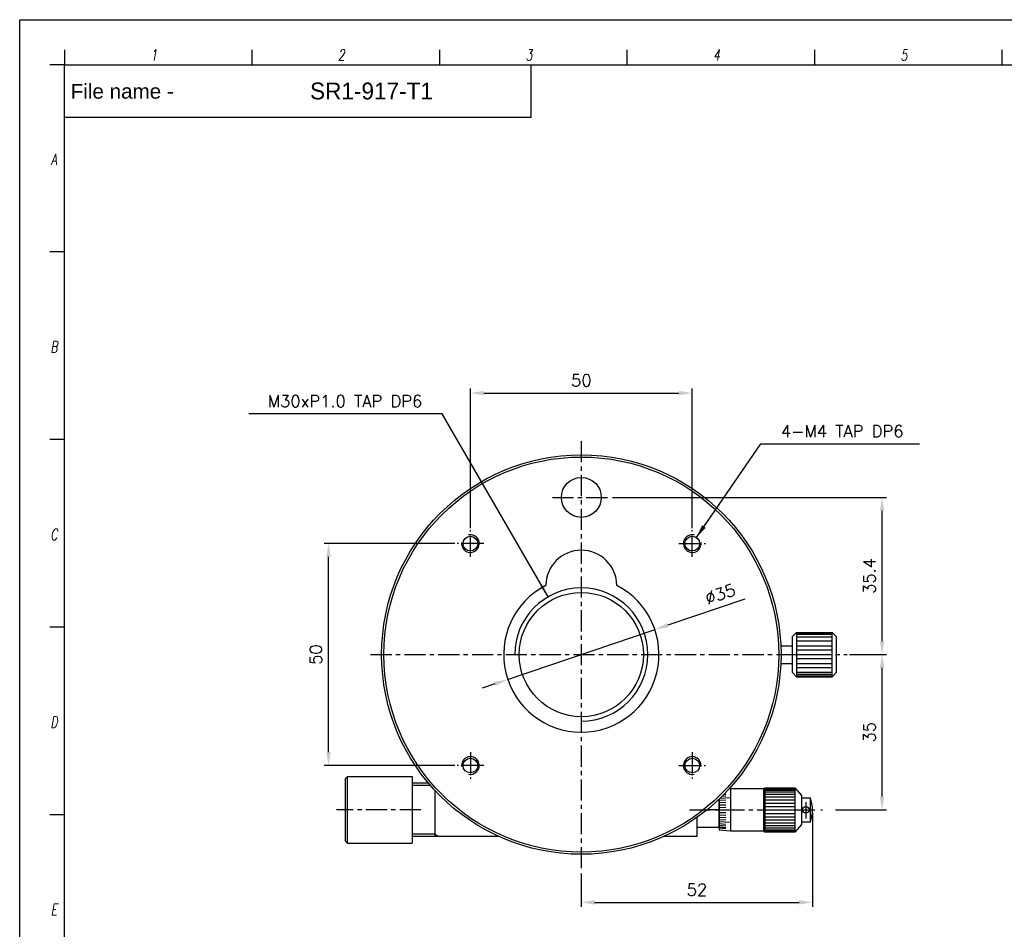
# Model space of a CAD drawing. Extents: x 0 to 488, y 0 to 350.
# Tile 2 of 3: x 0 to 222, y 145 to 350. Entities that reach past the tile are written whole.
import ezdxf
from ezdxf.enums import TextEntityAlignment as Align

# ---------------------------------------------------------------- set-up
doc = ezdxf.new("R2010")
doc.units = 0
doc.header["$LTSCALE"] = 0.15
doc.header["$MEASUREMENT"] = 0
doc.linetypes.add('CENTER', pattern=[50.8, 31.75, -6.35, 6.35, -6.35])
doc.linetypes.add('DASHDOT', pattern=[50.5, 30, -9, 2.5, -9])
doc.layers.get('0').update_dxf_attribs({"linetype": 'CONTINUOUS'})
doc.layers.get('DEFPOINTS').update_dxf_attribs({"linetype": 'CONTINUOUS'})
for name, color, linetype in [('1', 1, 'CENTER'), ('3', 3, 'CONTINUOUS'), ('FORM', 7, 'CONTINUOUS'), ('PAPER', 2, 'CONTINUOUS'), ('W', 4, 'CONTINUOUS')]:
    doc.layers.add(name, color=color, linetype=linetype)
doc.styles.add('dim_style', font='romans.shx')
doc.styles.add('H', font='txt.shx')
doc.styles.add('S', font='romans.shx', dxfattribs={"width": 0.7, "oblique": 10, "bigfont": 'bigfont.shx'})
doc.styles.add('SEACAD_arial_ttfI', font='arial.ttf')
doc.styles.get("Standard").update_dxf_attribs({"font": 'romans.shx', "width": 0.7, "oblique": 10})
doc.dimstyles.get("Standard").update_dxf_attribs({"dimtxt": 0.18, "dimasz": 0.18, "dimexe": 0.18, "dimexo": 0.0625, "dimgap": 0.09, "dimtad": 0, "dimtih": 1, "dimtoh": 1, "dimdec": 4, "dimzin": 0, "dimdsep": 46, "dimtxsty": 'Standard', "dimcen": 0.09, "dimadec": 0, "dimazin": 0, "dimtfac": 1, "dimtdec": 4, "dimtofl": 0, "dimtmove": 0, "dimatfit": 3, "dimfxl": 0, "dimtolj": 1, "dimtzin": 0, "dimarcsym": 0})

# ---------------------------------------------------------------- blocks, each defined once
blk = doc.blocks.new('*D30')
at = {"color": 3, "lineweight": -2}
for p, q in [((101.56, 235.36), (101.56, 266.77)), ((151.56, 235.36), (151.56, 266.77)), ((104.56, 265.77), (148.56, 265.77))]:
    blk.add_line(p, q, dxfattribs=at)
at = {"color": 3}
for points in [[(104.56, 266.27), (104.56, 265.27), (101.56, 265.77)], [(148.56, 266.27), (148.56, 265.27), (151.56, 265.77)]]:
    blk.add_solid(points, dxfattribs=at)
at = {"layer": 'DEFPOINTS', "color": 0}
for p in [(151.56, 265.77), (101.56, 234.86), (151.56, 234.86)]:
    blk.add_point(p, dxfattribs=at)
at = {"color": 2, "insert": (126.56, 268.62), "char_height": 2.7, "attachment_point": 5, "style": 'dim_style'}
blk.add_mtext('\\A1;50', dxfattribs=at)
blk = doc.blocks.new('*D34')
at = {"color": 3, "lineweight": -2}
for p, q in [((186.99, 206.86), (195.34, 206.86)), ((194.34, 174.86), (194.34, 203.86)), ((183.87, 171.86), (195.34, 171.86))]:
    blk.add_line(p, q, dxfattribs=at)
at = {"color": 3}
for points in [[(193.84, 203.86), (194.84, 203.86), (194.34, 206.86)], [(193.84, 174.86), (194.84, 174.86), (194.34, 171.86)]]:
    blk.add_solid(points, dxfattribs=at)
at = {"layer": 'DEFPOINTS', "color": 0}
for p in [(186.49, 206.86), (194.34, 206.86), (183.37, 171.86)]:
    blk.add_point(p, dxfattribs=at)
at = {"color": 2, "insert": (191.49, 189.36), "char_height": 2.7, "attachment_point": 5, "rotation": 90, "style": 'dim_style'}
blk.add_mtext('\\A1;35', dxfattribs=at)
blk = doc.blocks.new('*D35')
at = {"color": 3, "lineweight": -2}
for p, q in [((98.06, 231.86), (68.6, 231.86)), ((69.6, 184.86), (69.6, 228.86)), ((98.06, 181.86), (68.6, 181.86))]:
    blk.add_line(p, q, dxfattribs=at)
at = {"color": 3}
for points in [[(69.1, 228.86), (70.1, 228.86), (69.6, 231.86)], [(69.1, 184.86), (70.1, 184.86), (69.6, 181.86)]]:
    blk.add_solid(points, dxfattribs=at)
at = {"layer": 'DEFPOINTS', "color": 0}
for p in [(69.6, 231.86), (98.56, 231.86), (98.56, 181.86)]:
    blk.add_point(p, dxfattribs=at)
at = {"color": 2, "insert": (66.75, 206.86), "char_height": 2.7, "attachment_point": 5, "rotation": 90, "style": 'dim_style'}
blk.add_mtext('\\A1;50', dxfattribs=at)
blk = doc.blocks.new('*D36')
at = {"color": 3, "lineweight": -2}
for p, q in [((133.56, 242.26), (195.34, 242.26)), ((194.34, 209.86), (194.34, 239.26)), ((186.99, 206.86), (195.34, 206.86))]:
    blk.add_line(p, q, dxfattribs=at)
at = {"color": 3}
for points in [[(193.84, 239.26), (194.84, 239.26), (194.34, 242.26)], [(193.84, 209.86), (194.84, 209.86), (194.34, 206.86)]]:
    blk.add_solid(points, dxfattribs=at)
at = {"layer": 'DEFPOINTS', "color": 0}
for p in [(133.06, 242.26), (194.34, 242.26), (186.49, 206.86)]:
    blk.add_point(p, dxfattribs=at)
at = {"color": 2, "insert": (191.49, 224.56), "char_height": 2.7, "attachment_point": 5, "rotation": 90, "style": 'dim_style'}
blk.add_mtext('\\A1;35.4', dxfattribs=at)
blk = doc.blocks.new('*D37')
at = {"color": 3, "lineweight": -2}
for p, q in [((163.43, 219.35), (146.07, 213.47)), ((109.9, 201.21), (143.23, 212.51)), ((107.05, 200.25), (104.21, 199.28))]:
    blk.add_line(p, q, dxfattribs=at)
at = {"color": 3}
for points in [[(145.91, 213.94), (146.23, 213), (143.23, 212.51)], [(106.89, 200.72), (107.21, 199.77), (109.9, 201.21)]]:
    blk.add_solid(points, dxfattribs=at)
at = {"layer": 'DEFPOINTS', "color": 0}
for p in [(143.23, 212.51), (109.9, 201.21)]:
    blk.add_point(p, dxfattribs=at)
at = {"color": 2, "insert": (157.87, 220.48), "char_height": 2.7, "attachment_point": 5, "rotation": 18.724, "style": 'dim_style'}
blk.add_mtext('\\A1;%%c35', dxfattribs=at)
blk = doc.blocks.new('*D38')
at = {"color": 3, "lineweight": -2}
for p, q in [((178.65, 171.36), (178.65, 150.03)), ((126.56, 157.53), (126.56, 150.03)), ((129.56, 151.03), (175.65, 151.03))]:
    blk.add_line(p, q, dxfattribs=at)
at = {"color": 3}
for points in [[(129.56, 151.53), (129.56, 150.53), (126.56, 151.03)], [(175.65, 151.53), (175.65, 150.53), (178.65, 151.03)]]:
    blk.add_solid(points, dxfattribs=at)
at = {"layer": 'DEFPOINTS', "color": 0}
for p in [(178.65, 171.86), (126.56, 158.03), (178.65, 151.03)]:
    blk.add_point(p, dxfattribs=at)
at = {"color": 2, "insert": (152.61, 153.88), "char_height": 2.7, "attachment_point": 5, "style": 'dim_style'}
blk.add_mtext('\\A1;52', dxfattribs=at)
blk = doc.blocks.new('erdftrgf45r')
at = {"layer": 'W'}
for p, q in [((34921.74, 9666.28), (35198.74, 9666.28)), ((34921.74, 9471.28), (34921.74, 9666.28))]:
    blk.add_line(p, q, dxfattribs=at)

msp = doc.modelspace()

# ---------------------------------------------------------------- linework, layer by layer
for p, q in [((175.06354, 211.85823), (174.06354, 210.85823)), ((174.06354, 210.85823), (174.06354, 202.85823)), ((175.06354, 211.85823), (183.06354, 211.85823)), ((175.06354, 211.85823), (175.06354, 201.85823)), ((175.06354, 211.65823), (183.06354, 211.65823)), ((183.06354, 211.35823), (175.06354, 211.35823)), ((175.06354, 210.85823), (183.06354, 210.85823)), ((183.06354, 201.85823), (183.06354, 211.85823)), ((184.06354, 210.85823), (183.06354, 211.85823)), ((184.06354, 202.85823), (184.06354, 210.85823)), ((171.51908, 208.85823), (174.06354, 208.85823)), ((183.06354, 209.85823), (175.06354, 209.85823)), ((175.06354, 208.85823), (183.06354, 208.85823)), ((183.06354, 207.85823), (175.06354, 207.85823)), ((175.06354, 206.85823), (183.06354, 206.85823)), ((171.51908, 204.85823), (174.06354, 204.85823)), ((183.06354, 205.85823), (175.06354, 205.85823)), ((175.06354, 204.85823), (183.06354, 204.85823)), ((174.06354, 202.85823), (175.06354, 201.85823)), ((183.06354, 203.85823), (175.06354, 203.85823)), ((175.06354, 202.85823), (183.06354, 202.85823)), ((183.06354, 202.35823), (175.06354, 202.35823)), ((175.06354, 202.05823), (183.06354, 202.05823)), ((183.06354, 201.85823), (184.06354, 202.85823)), ((175.06354, 201.85823), (183.06354, 201.85823)), ((73.36982, 178.85823), (73.86982, 179.35823)), ((73.36982, 178.85823), (73.36982, 164.85823)), ((73.86982, 179.35823), (88.40643, 179.35823)), ((88.40643, 179.35823), (88.40643, 164.35823)), ((92.15424, 177.85823), (88.40643, 177.85823)), ((93.56354, 176.26411), (93.56354, 165.85823)), ((158.75065, 175.41002), (159.15424, 175.44112)), ((160.15424, 176.60823), (159.85178, 176.57798)), ((160.15424, 176.60823), (160.15424, 167.10823)), ((167.65424, 176.60823), (160.15424, 176.60823)), ((167.65424, 176.60823), (167.90424, 176.85823)), ((167.65424, 167.10823), (167.65424, 176.60823)), ((167.90424, 176.85823), (167.90424, 166.85823)), ((167.90424, 176.85823), (174.65424, 176.85823)), ((167.90424, 176.61351), (174.65424, 176.61351)), ((167.90424, 176.31326), (174.65424, 176.31326)), ((167.90424, 175.90332), (174.65424, 175.90332)), ((167.90424, 175.39376), (174.65424, 175.39376)), ((174.65424, 176.85823), (174.65424, 166.85823)), ((174.65424, 176.85823), (176.15424, 175.10823)), ((157.65424, 168.00823), (157.65424, 174.32566)), ((157.65424, 174.32566), (157.65424, 167.35823)), ((157.65424, 174.02612), (159.15424, 174.09839)), ((157.65424, 173.51479), (159.15424, 173.57001)), ((157.85099, 174.51483), (160.15424, 174.65021)), ((158.32977, 174.98494), (159.15424, 175.04137)), ((167.90424, 174.79716), (174.65424, 174.79716)), ((167.90424, 174.12818), (174.65424, 174.12818)), ((167.90424, 173.40332), (174.65424, 173.40332)), ((176.15424, 175.10823), (176.15424, 168.60823)), ((176.15424, 174.60823), (178.15424, 174.60823)), ((178.15424, 174.60823), (178.15424, 169.10823)), ((157.65424, 172.97733), (159.15424, 173.01464)), ((157.65424, 172.42223), (159.15424, 172.44103)), ((157.65424, 171.85823), (160.15424, 171.85823)), ((157.65424, 171.29423), (159.15424, 171.27543)), ((167.90424, 172.6404), (174.65424, 172.6404)), ((167.90424, 171.85823), (174.65424, 171.85823)), ((167.90424, 171.07606), (174.65424, 171.07606)), ((152.56354, 170.1295), (152.56354, 165.85823)), ((157.65424, 170.73913), (159.15424, 170.70182)), ((157.65424, 170.20167), (159.15424, 170.14645)), ((157.65424, 169.69034), (159.15424, 169.61808)), ((157.65424, 169.2132), (160.15424, 169.06625)), ((157.65424, 168.77777), (159.15424, 168.67509)), ((167.90424, 170.31315), (174.65424, 170.31315)), ((167.90424, 169.58828), (174.65424, 169.58828)), ((167.90424, 168.9193), (174.65424, 168.9193)), ((178.15424, 169.10823), (176.15424, 169.10823)), ((152.56354, 168.00823), (157.65424, 168.00823)), ((157.65424, 168.39092), (159.15424, 168.27534)), ((157.65424, 168.05875), (159.15424, 167.93211)), ((157.65424, 167.78651), (159.15424, 167.65078)), ((157.65424, 167.35823), (160.15424, 167.10823)), ((160.15424, 167.10823), (167.65424, 167.10823)), ((167.90424, 166.85823), (167.65424, 167.10823)), ((167.90424, 168.3227), (174.65424, 168.3227)), ((167.90424, 167.81315), (174.65424, 167.81315)), ((167.90424, 167.4032), (174.65424, 167.4032)), ((167.90424, 167.10295), (174.65424, 167.10295)), ((174.65424, 166.85823), (167.90424, 166.85823)), ((176.15424, 168.60823), (174.65424, 166.85823)), ((73.36982, 164.85823), (73.86982, 164.35823)), ((73.86982, 164.35823), (88.40643, 164.35823)), ((108.06354, 165.85823), (88.40643, 165.85823)), ((152.56354, 165.85823), (145.11078, 165.85823))]:
    msp.add_line(p, q)
msp.add_lwpolyline([(-0.00008, 349.88855), (488.38998, 349.88855), (488.38998, 0.07283), (-0.00008, 0.07283)], close=True)
for centre, radius in [((126.56354, 206.85823), 45), ((126.56354, 206.85823), 44.5), ((126.56354, 206.85823), 14), ((177.15424, 171.85823), 0.75)]:
    msp.add_circle(centre, radius)
for centre, radius, start, end in [((126.56354, 222.35823), 8, 0.4620677, 179.5379323), ((126.56354, 206.85823), 17.5, 117.2019367, 62.7980633), ((170.84174, 171.85823), 7.8125, 339.390307, 20.609693)]:
    msp.add_arc(centre, radius, start, end)
at = {"layer": '1'}
for p, q in [((126.56354, 254.93996), (126.56354, 158.52706)), ((120.06354, 242.25823), (133.06354, 242.25823)), ((101.56354, 228.85823), (101.56354, 234.85823)), ((151.56354, 228.85823), (151.56354, 234.85823)), ((104.56354, 231.85823), (98.56354, 231.85823)), ((148.56354, 231.85823), (154.56354, 231.85823)), ((79.07265, 206.85823), (186.49132, 206.85823)), ((101.56354, 184.85823), (101.56354, 178.85823)), ((151.56354, 184.85823), (151.56354, 178.85823)), ((104.56354, 181.85823), (98.56354, 181.85823)), ((148.56354, 181.85823), (154.56354, 181.85823)), ((90.40643, 171.85823), (71.36982, 171.85823)), ((150.96053, 171.85823), (167.90204, 171.85823))]:
    msp.add_line(p, q, dxfattribs=at)
at = {"layer": '1', "color": 1, "linetype": 'DASHDOT'}
for p, q in [((177.15424, 173.59337), (177.15424, 169.94212)), ((174.65424, 171.85823), (181.37198, 171.85823))]:
    msp.add_line(p, q, dxfattribs=at)
at = {"layer": '1', "color": 7, "linetype": 'Continuous'}
msp.add_line((157.65424, 171.85823), (154.84781, 171.85823), dxfattribs=at)
for centre, radius in [((126.56354, 242.25823), 4.5), ((101.56354, 231.85823), 1.65), ((151.56354, 231.85823), 1.65), ((101.56354, 181.85823), 1.65), ((151.56354, 181.85823), 1.65)]:
    msp.add_circle(centre, radius, dxfattribs=at)
at = {"layer": '1'}
msp.add_point((151.56354, 231.85823), dxfattribs=at)
at = {"layer": '3'}
for p, q in [((73.86982, 164.35823), (73.86982, 179.35823)), ((92.58193, 177.35823), (88.40643, 177.35823)), ((93.56354, 166.35823), (88.40643, 166.35823)), ((93.56354, 166.35823), (94.42957, 165.85823))]:
    msp.add_line(p, q, dxfattribs=at)
for centre, radius, start, end in [((101.56354, 231.85823), 2, 173.621302, 102.1871794), ((151.56354, 231.85823), 2, 77.8128206, 6.378698), ((126.56354, 206.85823), 15, 270, 180), ((101.56354, 181.85823), 2, 257.8128206, 186.378698), ((151.56354, 181.85823), 2, 353.621302, 282.1871794)]:
    msp.add_arc(centre, radius, start, end, dxfattribs=at)
at = {"layer": 'DEFPOINTS', "color": 0, "linetype": 'ByBlock'}
for p in [(152.48105, 233.22961), (126.56354, 206.85823)]:
    msp.add_point(p, dxfattribs=at)
at = {"layer": 'FORM', "color": 7, "linetype": 'Continuous'}
for q in [(115.27553, 339.74896), (10.13951, 327.85421)]:
    msp.add_line((115.27553, 327.85421), q, dxfattribs=at)
at = {"layer": 'PAPER'}
for p, q in [((10.13951, 339.74896), (10.13951, 343.12946)), ((52.39575, 339.74896), (52.39575, 343.12946)), ((52.39575, 339.74896), (52.39575, 343.12946)), ((94.65199, 339.74896), (94.65199, 343.12946)), ((136.90823, 339.74896), (136.90823, 343.12946)), ((179.16448, 339.74896), (179.16448, 343.12946)), ((221.42072, 339.74896), (221.42072, 343.12946)), ((10.13951, 339.74896), (6.75901, 339.74896)), ((10.13951, 297.55486), (6.75901, 297.55486)), ((10.13951, 255.29862), (6.75901, 255.29862)), ((10.13951, 213.04238), (6.75901, 213.04238)), ((10.13951, 170.78614), (6.75901, 170.78614))]:
    msp.add_line(p, q, dxfattribs=at)

# ---------------------------------------------------------------- block references
at = {"xscale": 1.689930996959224, "yscale": 1.689930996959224, "zscale": 1.689930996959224}
msp.add_blockref('erdftrgf45r', (-59005.19892, -15995.59857), dxfattribs=at)

# ---------------------------------------------------------------- texts
at = {"insert": (79.27796, 333.80158), "char_height": 3.8023447, "width": 71.9951482, "attachment_point": 5, "style": 'H'}
msp.add_mtext('{\\Ftxt|c129;\\C2;SR1-917-T1}', dxfattribs=at)
at = {"color": 2, "char_height": 2.7, "style": 'dim_style'}
for s, insert, attachment_point in [('M30xP1.0 TAP DP6', (90.73371, 262.58431), 9), ('4-M4 TAP DP6', (171.51918, 255.83512), 7)]:
    msp.add_mtext(s, dxfattribs=dict(at, insert=insert, attachment_point=attachment_point))
at = {"layer": 'FORM', "color": 7, "linetype": 'Continuous', "style": 'SEACAD_arial_ttfI'}
msp.add_text('File name -', height=3.3262912, dxfattribs=at).set_placement((11.48486, 335.42397), align=Align.TOP_LEFT)
at = {"layer": 'PAPER', "style": 'S', "oblique": 10, "width": 0.7}
for s, p in [('1', (30.23083, 341.9347)), ('2', (72.48707, 341.9347)), ('3', (114.74331, 341.9347)), ('4', (156.99956, 341.9347)), ('5', (199.2558, 341.9347)), ('A', (7.71536, 318.42255)), ('B', (7.71536, 276.16631)), ('C', (7.71536, 233.91007)), ('D', (7.71536, 191.65383)), ('E', (7.71536, 149.39758))]:
    msp.add_text(s, height=2.53537, dxfattribs=at).set_placement(p, align=Align.MIDDLE)

# ---------------------------------------------------------------- dimensions: what is measured, and where the dimension line sits
dim = msp.add_linear_dim(base=(151.56354, 265.77175), p1=(101.56354, 234.85823), p2=(151.56354, 234.85823), dimstyle='Standard', override={"dimtxt": 2.7, "dimasz": 3, "dimexe": 1, "dimexo": 0.5, "dimgap": 1.5, "dimtad": 3, "dimtih": 0, "dimtoh": 0, "dimzin": 8, "dimtxsty": 'dim_style', "dimcen": 2.5, "dimclrd": 3, "dimclre": 3, "dimclrt": 2, "dimtix": 1, "dimtofl": 1, "dimtzin": 1})
dim.commit()
dim.dimension.update_dxf_attribs({"geometry": '*D30', "text_midpoint": (126.56354, 265.77175), "dimtype": 160})
for base, p1, p2, picture, middle in [((194.3415, 242.25823), (186.49132, 206.85823), (133.06354, 242.25823), '*D36', (191.4915, 224.55823)), ((194.3415, 206.85823), (183.37198, 171.85823), (186.49132, 206.85823), '*D34', (191.4915, 189.35823))]:
    dim = msp.add_linear_dim(base=base, p1=p1, p2=p2, angle=90, dimstyle='Standard', override={"dimtxt": 2.7, "dimasz": 3, "dimexe": 1, "dimexo": 0.5, "dimgap": 1.5, "dimtad": 3, "dimtih": 0, "dimtoh": 0, "dimdec": 1, "dimzin": 8, "dimtxsty": 'dim_style', "dimcen": 2.5, "dimclrd": 3, "dimclre": 3, "dimclrt": 2, "dimtdec": 1, "dimtix": 1, "dimtofl": 1, "dimtzin": 1})
    dim.commit()
    dim.dimension.update_dxf_attribs({"geometry": picture, "text_midpoint": middle})
dim = msp.add_linear_dim(base=(69.60248, 231.85823), p1=(98.56354, 181.85823), p2=(98.56354, 231.85823), angle=90, dimstyle='Standard', override={"dimtxt": 2.7, "dimasz": 3, "dimexe": 1, "dimexo": 0.5, "dimgap": 1.5, "dimtad": 3, "dimtih": 0, "dimtoh": 0, "dimzin": 8, "dimtxsty": 'dim_style', "dimcen": 2.5, "dimclrd": 3, "dimclre": 3, "dimclrt": 2, "dimtix": 1, "dimtofl": 1, "dimtzin": 1})
dim.commit()
dim.dimension.update_dxf_attribs({"geometry": '*D35', "text_midpoint": (69.60248, 206.85823), "dimtype": 160})
dim = msp.add_diameter_dim_2p(p1=(109.895, 201.20847), p2=(143.23208, 212.50799), text='%%c35', dimstyle='Standard', override={"dimtxt": 2.7, "dimasz": 3, "dimexe": 1, "dimexo": 0.5, "dimgap": 1.5, "dimtad": 3, "dimtih": 0, "dimtoh": 0, "dimdec": 1, "dimzin": 8, "dimtxsty": 'dim_style', "dimcen": 2.5, "dimclrd": 3, "dimclre": 3, "dimclrt": 2, "dimtdec": 1, "dimtix": 1, "dimtofl": 1, "dimtzin": 1})
dim.commit()
dim.dimension.update_dxf_attribs({"geometry": '*D37', "text_midpoint": (158.77992, 217.77788), "dimtype": 163})
dim = msp.add_linear_dim(base=(178.65424, 151.02637), p1=(126.56354, 158.02706), p2=(178.65424, 171.85823), text='52', dimstyle='Standard', override={"dimtxt": 2.7, "dimasz": 3, "dimexe": 1, "dimexo": 0.5, "dimgap": 1.5, "dimtad": 3, "dimtih": 0, "dimtoh": 0, "dimzin": 8, "dimtxsty": 'dim_style', "dimcen": 2.5, "dimclrd": 3, "dimclre": 3, "dimclrt": 2, "dimtix": 1, "dimtofl": 1, "dimtzin": 1})
dim.commit()
dim.dimension.update_dxf_attribs({"geometry": '*D38', "text_midpoint": (152.60889, 153.87637)})

# ---------------------------------------------------------------- leaders
at = {"annotation_type": 0, "has_hookline": 1}
for points, hookline_direction, text_width in [([(119.06354, 219.84861), (95.23371, 261.08431), (92.23371, 261.08431)], 1, 39.08571), ([(152.48105, 233.22961), (167.01918, 254.33512), (170.01918, 254.33512)], 0, 31.24286)]:
    msp.add_leader(points, dimstyle='Standard', override={"dimtxt": 2.7, "dimasz": 3, "dimexe": 1, "dimexo": 0.5, "dimgap": 1.5, "dimtad": 1, "dimtih": 0, "dimtoh": 0, "dimzin": 8, "dimtxsty": 'dim_style', "dimcen": 2.5, "dimclrd": 3, "dimclre": 3, "dimclrt": 2, "dimtix": 1, "dimtofl": 1, "dimtzin": 1}, dxfattribs=dict(at, hookline_direction=hookline_direction, text_width=text_width))

doc.saveas('drawing.dxf')
